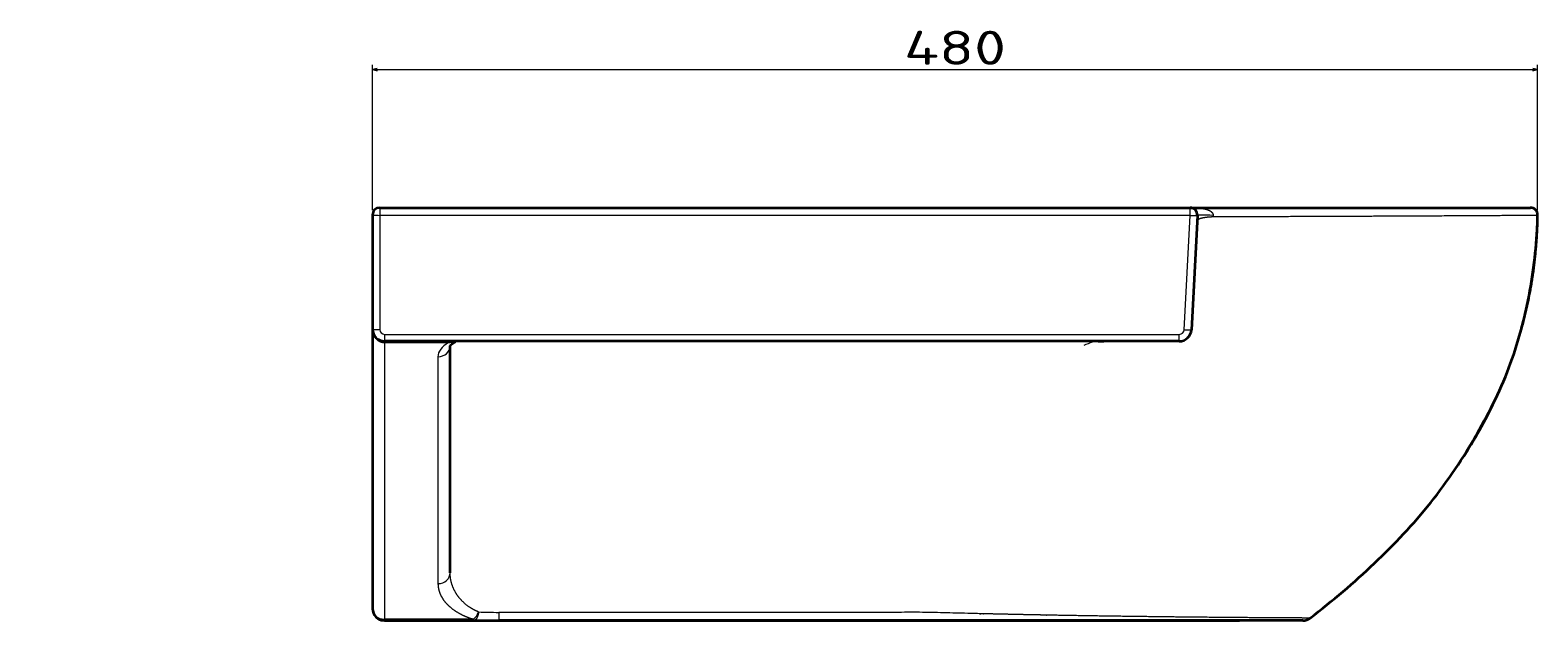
# Model space of a CAD drawing. Extents: x -12 to 1733, y 108 to 1121.
# Tile 10 of 10: x 1112 to 1733, y 792 to 1039. Entities that reach past the tile are written whole.
import ezdxf
from ezdxf.enums import TextEntityAlignment as Align

# ---------------------------------------------------------------- set-up
doc = ezdxf.new("R2010")
doc.units = 0
doc.layers.get('0').update_dxf_attribs({"lineweight": 13})
doc.styles.get("Standard").update_dxf_attribs({"font": 'isocp.shx'})
doc.dimstyles.get("Standard").update_dxf_attribs({"dimtxt": 2.5, "dimasz": 2.5, "dimexe": 1.25, "dimexo": 0.625, "dimtad": 1, "dimcen": 2.5, "dimadec": 0, "dimazin": 0, "dimtfac": 1, "dimtmove": 0, "dimatfit": 0, "dimfxl": 0, "dimarcsym": 0})

# ---------------------------------------------------------------- blocks, each defined once
blk = doc.blocks.new('*D')
at = {"color": 7, "lineweight": 13}
for p, q in [((1253.01, 965.19), (1253.01, 1025.04)), ((1732.99, 965.15), (1732.99, 1025.04)), ((1253.01, 1023.04), (1732.99, 1023.04)), ((250.9, 966.19), (55.67, 966.19)), ((57.67, 911.19), (57.67, 966.19)), ((250.9, 911.19), (55.67, 911.19)), ((167.83, 659.67), (1.88, 659.67)), ((3.88, 319.83), (3.88, 659.67)), ((95.84, 319.83), (1.88, 319.83)), ((94.84, 320.83), (94.84, 108.67)), ((1094.51, 320.83), (1094.51, 108.67)), ((94.84, 110.67), (1094.51, 110.67))]:
    blk.add_line(p, q, dxfattribs=at)
for points in [[(1254.94, 1023.55), (1253.01, 1023.04), (1254.94, 1022.52)], [(1731.05, 1022.52), (1732.99, 1023.04), (1731.05, 1023.55)], [(58.19, 964.26), (57.67, 966.19), (57.15, 964.26)], [(57.15, 913.13), (57.67, 911.19), (58.19, 913.13)], [(4.39, 657.74), (3.88, 659.67), (3.36, 657.74)], [(3.36, 321.77), (3.88, 319.83), (4.39, 321.77)], [(96.77, 111.19), (94.84, 110.67), (96.77, 110.16)], [(1092.58, 110.16), (1094.51, 110.67), (1092.58, 111.19)]]:
    blk.add_lwpolyline(points, dxfattribs=at)
for s, p, p2 in [('480', (1471.98, 1025.04), (1514.01, 1025.04)), ('1000', (566.19, 112.67), (623.16, 112.67))]:
    blk.add_text(s, height=14, dxfattribs=at).set_placement(p, p2, align=Align.FIT)
for s, p, p2 in [('55', (55.67, 925.15), (55.67, 952.24)), ('340', (1.88, 468.74), (1.88, 510.77))]:
    blk.add_text(s, height=14, rotation=90, dxfattribs=at).set_placement(p, p2, align=Align.FIT)
blk = doc.blocks.new('BLOCK31')
at = {"color": 7, "lineweight": 35}
for p, q in [((131.87, 0), (272.08, 0)), ((-205, -3), (-205, -50)), ((-202, 0), (131.84, 0)), ((134.83, -3.16), (132.37, -50.26)), ((-205, -50.02), (-205, -165)), ((-173, -55), (-200, -55)), ((127.37, -55), (-173, -55)), ((-173, -150.32), (-173, -57.01)), ((-200, -170), (-163.34, -170)), ((-200, -170), (-172.83, -170)), ((-163.32, -170), (20, -170)), ((178.31, -170), (-153, -170)), ((20, -170), (152.2, -170))]:
    blk.add_line(p, q, dxfattribs=at)
at = {"color": 7, "lineweight": 13, "ltscale": 0.078925}
for p, q in [((-202, 0), (-202, -3.16)), ((131.84, -3.16), (131.84, 0))]:
    blk.add_line(p, q, dxfattribs=at)
at = {"color": 7, "lineweight": 13}
for p, q in [((131.84, -3.16), (-202, -3.16)), ((-202, -3.16), (-202, -50.16)), ((129.37, -50.26), (131.84, -3.16)), ((-200, -52.16), (127.37, -52.16)), ((-200, -55.54), (-173.69, -55.54)), ((-200, -55.54), (-200, -169.46)), ((-178, -61.4), (-178, -154.78)), ((-163.34, -169.46), (-200, -169.46))]:
    blk.add_line(p, q, dxfattribs=at)
at = {"color": 7, "lineweight": 13, "ltscale": 0.071075}
for p, q in [((-200, -52.16), (-200, -55)), ((127.37, -55), (127.37, -52.16))]:
    blk.add_line(p, q, dxfattribs=at)
at = {"color": 7, "lineweight": 13, "ltscale": 0.013481}
for p, q in [((-200, -55.54), (-200, -55)), ((-173.69, -55), (-173.69, -55.54)), ((-200, -169.46), (-200, -170)), ((-163.34, -170), (-163.34, -169.46))]:
    blk.add_line(p, q, dxfattribs=at)
at = {"color": 7, "lineweight": 13, "ltscale": 0.000642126}
blk.add_line((-170.27, -55), (-170.29, -55), dxfattribs=at)
at = {"color": 7, "lineweight": 13, "ltscale": 0.00080133}
blk.add_line((94.02, -55), (93.99, -55), dxfattribs=at)
at = {"color": 7, "lineweight": 35, "ltscale": 0.057229}
blk.add_line((94.02, -55), (96.31, -55), dxfattribs=at)
at = {"color": 7, "lineweight": 13, "ltscale": 0.084202}
blk.add_line((-153, -166.63), (-153, -170), dxfattribs=at)
at = {"color": 7, "lineweight": 35, "ltscale": 0.001798}
blk.add_line((-202.84, -169.12), (-202.78, -169.16), dxfattribs=at)
at = {"color": 7, "lineweight": 35, "ltscale": 0.003052}
blk.add_line((-202.03, -169.57), (-201.91, -169.62), dxfattribs=at)
at = {"color": 7, "lineweight": 13, "ltscale": 0.002131}
blk.add_line((-172.75, -170), (-172.83, -170), dxfattribs=at)
at = {"color": 7, "lineweight": 35, "ltscale": 0.237895}
blk.add_line((-172.83, -170), (-163.32, -170), dxfattribs=at)
at = {"color": 7, "lineweight": 35, "ltscale": 0.258361}
blk.add_line((-163.34, -170), (-153, -170), dxfattribs=at)
at = {"color": 7, "lineweight": 35, "ltscale": 0.003771}
blk.add_line((178.32, -170), (178.16, -170), dxfattribs=at)
blk.add_line((178.32, -170), (178.16, -170), dxfattribs=at)
blk.add_line((178.32, -170), (178.16, -170), dxfattribs=at)
blk.add_line((178.32, -170), (178.16, -170), dxfattribs=at)
at = {"color": 7, "lineweight": 35, "ltscale": 0.000307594}
blk.add_line((178.3, -170), (178.31, -170), dxfattribs=at)
at = {"color": 7, "lineweight": 35, "ltscale": 0.000550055}
blk.add_line((178.3, -170), (178.32, -170), dxfattribs=at)
at = {"color": 7, "lineweight": 35, "ltscale": 4.10381e-05}
blk.add_line((178.32, -170), (178.31, -170), dxfattribs=at)
blk.add_line((178.32, -170), (178.31, -170), dxfattribs=at)
at = {"color": 7, "lineweight": 35, "ltscale": 0.000355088}
blk.add_line((181.36, -168.96), (181.35, -168.97), dxfattribs=at)
at = {"color": 7, "lineweight": 35}
for centre, radius, start, end in [((-202, -3), 3, 90.00014, 180.00006), ((271.98, -3), 3, 359.12049, 89.99997), ((131.84, -3), 3, 357, 450), ((-200, -50), 5, 180, 270), ((-200.02, -50.01), 4.98, 211.40897, 223.589), ((-200.01, -50.09), 4.91, 258.04701, 270.06572), ((-170.28, -55.68), 0.683, 90.83029, 117.06346), ((96.31, -50), 5, 269.77493, 270), ((127.37, -50), 5, 270, 357), ((-200, -165), 5, 180, 270), ((-200, -165), 5, 225.02427, 235.42571), ((-200, -165), 5, 236.24999, 246.10104), ((-200, -165), 5, 247.49999, 258.75001), ((152.2, -165), 5, 269.71094, 270), ((178.3, -164.97), 5.03, 270.14745, 307.28969), ((178.3, -164.97), 5.03, 270.14745, 307.28969)]:
    blk.add_arc(centre, radius, start, end, dxfattribs=at)
at = {"color": 7, "lineweight": 13}
for centre, radius, start, end in [((144.15, -3.6), 2.76, 170.76313, 181.56096), ((-200, -50.16), 2, 180.00036, 269.99971), ((-170.28, -57.88), 2.88, 90.27749, 116.53226), ((-171.5, -53.42), 1.89, 267.91253, 298.55401), ((127.37, -50.16), 2, 270.00045, 356.99964), ((-153.16, 57.29), 223.92, 267.92605, 270.04197)]:
    blk.add_arc(centre, radius, start, end, dxfattribs=at)
for centre, major_axis, ratio, start_param, end_param in [((-202, -3), (3, 0), 0.052336, 3.141592, 4.712389), ((131.84, -3), (3, -0.16), 0.052264, 4.715128, 6.283185), ((144.82, -3.68), (9.99, -0.52), 0.036717, 1.919353, 3.141591), ((-202, -50), (-3, 0), 0.052336, 6.283184, 7.853982), ((-157.98, -61.4), (20.02, 0), 0.471852, 2.472689, 3.141653), ((-32.53, -181.3), (128.42, 125.68), 0.097888, 0.09968, 0.26932), ((129.37, -50.1), (-3, 0.16), 0.052264, 1.573535, 3.141592), ((-178, -56.94), (5, 0), 0.892151, 4.712389, 6.264157), ((-178, -150.32), (-5, 0), 0.892151, 1.570796, 3.141592), ((-200, -165), (-5, 0), 0.892151, 0, 1.570796), ((-163.34, -165), (-1.41, -4.8), 0.487354, 0.543731, 1.402091)]:
    blk.add_ellipse(centre, major_axis=major_axis, ratio=ratio, start_param=start_param, end_param=end_param, dxfattribs=at)
at = {"color": 7, "lineweight": 35}
blk.add_ellipse((-8101.1, 2083.09), major_axis=(8370.41, -2129.26), ratio=0.14456, start_param=6.233762, end_param=6.25493, dxfattribs=at)
at = {"color": 7, "lineweight": 13}
for points, knots in [([(141.43, -3.16), (141.44, -3.1), (141.44, -3.03), (141.44, -2.97), (141.43, -2.84), (141.4, -2.71), (141.38, -2.65), (141.32, -2.49), (141.23, -2.35), (141.17, -2.27), (140.91, -1.96), (140.6, -1.73), (140.36, -1.58), (139.73, -1.24), (139.07, -0.98), (138.67, -0.85), (137.26, -0.46), (135.82, -0.22), (134.81, -0.11), (133.63, -0.03), (132.45, 0), (132.29, 0), (132.13, 0), (131.96, 0), (131.95, 0), (131.93, 0), (131.9, 0), (131.89, 0), (131.88, 0), (131.87, 0)], [0, 0, 0, 0, 0, 0, 0.385186, 0.385186, 0.385186, 0.792884, 0.792884, 0.792884, 1.454945, 1.454945, 1.454945, 3.41698, 3.41698, 3.41698, 6.429465, 6.429465, 6.429465, 13.829768, 13.829768, 13.829768, 14.945077, 14.945077, 14.945077, 15.024752, 15.024752, 15.024752, 15.104427, 15.104427, 15.104427, 15.104427, 15.104427, 15.104427]), ([(134.72, -5.4), (134.73, -5.22), (134.82, -5.04), (135, -4.87), (135.69, -4.46), (136.81, -4.14), (137.63, -3.98), (138.88, -3.82), (140.22, -3.72), (140.6, -3.7), (141, -3.69), (141.39, -3.68)], [0, 0, 0, 0, 0, 0, 4.369222, 4.369222, 4.369222, 11.755886, 11.755886, 11.755886, 14.700582, 14.700582, 14.700582, 14.700582, 14.700582, 14.700582]), ([(141.39, -3.68), (156.44, -3.63), (171.19, -3.57), (185.53, -3.52), (210.53, -3.42), (232.49, -3.31), (241.61, -3.26), (255.21, -3.19), (264.79, -3.12), (267.89, -3.09), (270.82, -3.07), (272.67, -3.06), (273.01, -3.05), (273.66, -3.05), (274.12, -3.05), (274.33, -3.05), (275.02, -3.05), (275.16, -3.05), (275.1, -3.05), (275.03, -3.05), (274.99, -3.05), (274.98, -3.05), (274.98, -3.05), (274.98, -3.05)], [0, 0, 0, 0, 0, 0, 109.550582, 109.550582, 109.550582, 199.442781, 199.442781, 199.442781, 261.652824, 261.652824, 261.652824, 278.259207, 278.259207, 278.259207, 296.938, 296.938, 296.938, 355.28374, 355.28374, 355.28374, 355.301451, 355.301451, 355.301451, 355.301451, 355.301451, 355.301451]), ([(274.98, -3.05), (275.12, -3.05), (275.11, -3.05), (275.05, -3.05), (275, -3.05), (274.98, -3.05), (274.98, -3.05), (274.98, -3.05), (274.98, -3.05)], [0, 0, 0, 0, 0, 0, 48.500004, 48.500004, 48.500004, 48.507127, 48.507127, 48.507127, 48.507127, 48.507127, 48.507127]), ([(-205, -50.02), (-205, -50.68), (-204.91, -51.35), (-204.72, -51.99), (-204.18, -53.22), (-203.31, -54.24), (-202.8, -54.68), (-201.93, -55.19), (-200.98, -55.45), (-200.65, -55.51), (-200.33, -55.54), (-200, -55.54)], [0, 0, 0, 0, 0, 0, 5.765147, 5.765147, 5.765147, 11.534224, 11.534224, 11.534224, 14.374737, 14.374737, 14.374737, 14.374737, 14.374737, 14.374737]), ([(-173.69, -55.54), (-173.41, -55.5), (-173.13, -55.45), (-172.86, -55.41), (-172.4, -55.35), (-171.98, -55.31), (-171.81, -55.3), (-171.67, -55.3), (-171.56, -55.3)], [0, 0, 0, 0, 0, 0, 2.286949, 2.286949, 2.286949, 3.681536, 3.681536, 3.681536, 3.681536, 3.681536, 3.681536]), ([(-178, -154.78), (-178, -156.36), (-177.7, -157.93), (-177.09, -159.48), (-175.64, -161.92), (-173.39, -164.18), (-172.39, -165.02), (-170.24, -166.56), (-167.65, -167.9), (-166.31, -168.48), (-164.87, -169.01), (-163.34, -169.46)], [0, 0, 0, 0, 0, 0, 18.602861, 18.602861, 18.602861, 30.63844, 30.63844, 30.63844, 41.503304, 41.503304, 41.503304, 41.503304, 41.503304, 41.503304]), ([(-161.27, -166.48), (-162.42, -166.02), (-163.49, -165.48), (-164.47, -164.9), (-167.2, -163.03), (-169.25, -160.87), (-170.37, -159.35), (-171.85, -156.66), (-172.66, -153.85), (-172.89, -152.68), (-173, -151.5), (-173, -150.32)], [0, 0, 0, 0, 0, 0, 9.393902, 9.393902, 9.393902, 28.307334, 28.307334, 28.307334, 41.437716, 41.437716, 41.437716, 41.437716, 41.437716, 41.437716]), ([(-161.27, -166.48), (-161.36, -167.17), (-161.51, -167.83), (-161.71, -168.45), (-162.13, -169.3), (-162.68, -169.81), (-162.89, -169.94), (-163.11, -170), (-163.34, -170)], [0, 0, 0, 0, 0, 0, 5.026484, 5.026484, 5.026484, 7.842193, 7.842193, 7.842193, 7.842193, 7.842193, 7.842193]), ([(181.35, -168.97), (181.35, -168.97), (181.35, -168.97), (181.36, -168.97), (181.36, -168.97), (181.36, -168.97), (181.36, -168.97), (181.35, -168.97), (181.29, -168.97), (181.21, -168.97), (180.5, -168.97), (178.37, -168.96), (175.53, -168.95), (166.58, -168.9), (153.32, -168.81), (144.45, -168.74), (120.38, -168.51), (92.47, -168.14), (75.04, -167.86), (56.29, -167.47), (37.37, -166.99), (36.46, -166.97), (35.41, -166.94), (34.35, -166.91), (34.2, -166.91), (33.89, -166.9), (33.58, -166.89), (33.47, -166.89), (33.15, -166.88), (32.83, -166.87), (32.68, -166.87), (32.4, -166.86), (32.12, -166.85), (31.88, -166.85), (28.49, -166.75), (25.11, -166.65), (21.84, -166.6), (18.44, -166.62), (15.04, -166.62), (14.93, -166.62), (14.7, -166.62), (14.48, -166.63), (14.37, -166.63), (14.21, -166.63), (14.03, -166.63), (13.97, -166.63), (13.84, -166.63), (13.71, -166.63), (13.64, -166.63), (-19.73, -166.63), (-53.1, -166.63), (-86.4, -166.63), (-119.7, -166.63), (-153, -166.63)], [0, 0, 0, 0, 0, 0, 0.006527, 0.006527, 0.006527, 6.551665, 6.551665, 6.551665, 16.748954, 16.748954, 16.748954, 81.349643, 81.349643, 81.349643, 171.934287, 171.934287, 171.934287, 307.167398, 307.167398, 307.167398, 313.962765, 313.962765, 313.962765, 315.095328, 315.095328, 315.095328, 316.302219, 316.302219, 316.302219, 317.434795, 317.434795, 317.434795, 318.412747, 318.412747, 318.412747, 342.838243, 342.838243, 342.838243, 343.776183, 343.776183, 343.776183, 344.680128, 344.680128, 344.680128, 345.18379, 345.18379, 345.18379, 345.687452, 345.687452, 345.687452, 594.343467, 594.343467, 594.343467, 594.343467, 594.343467, 594.343467])]:
    blk.add_open_spline(points, degree=5, knots=knots, dxfattribs=at)
at = {"color": 7, "lineweight": 35}
for points, knots in [([(181.35, -168.97), (190.56, -161.93), (208.03, -147.02), (231.7, -121.98), (250.39, -94.08), (264.74, -64.87), (272.56, -34.22), (274.82, -13.53), (274.98, -3.05)], [0, 0, 0, 0, 34.750936, 68.819509, 103.005891, 135.1407, 165.944275, 197.364356, 197.364356, 197.364356, 197.364356]), ([(181.35, -168.97), (190.56, -161.93), (208.03, -147.02), (231.7, -121.98), (250.39, -94.08), (264.74, -64.87), (272.56, -34.22), (274.82, -13.53), (274.98, -3.05)], [0, 0, 0, 0, 34.750936, 68.819509, 103.005891, 135.1407, 165.944275, 197.364356, 197.364356, 197.364356, 197.364356]), ([(-173.01, -57.05), (-173.01, -57.05), (-173.01, -57.05), (-173.01, -57.04), (-173.01, -57.03), (-173, -57.03), (-173, -57.02), (-172.99, -57.01), (-172.99, -56.99), (-172.98, -56.98), (-172.97, -56.97), (-172.96, -56.95), (-172.95, -56.93), (-172.94, -56.91), (-172.92, -56.88), (-172.9, -56.85), (-172.88, -56.83), (-172.86, -56.79), (-172.84, -56.76), (-172.81, -56.73), (-172.77, -56.68), (-172.74, -56.64), (-172.69, -56.59), (-172.64, -56.54), (-172.59, -56.48), (-172.54, -56.43), (-172.48, -56.37), (-172.41, -56.3), (-172.33, -56.23), (-172.24, -56.15), (-172.14, -56.07), (-172.03, -55.99), (-171.91, -55.89), (-171.77, -55.79), (-171.63, -55.69), (-171.49, -55.6), (-171.37, -55.52), (-171.27, -55.46), (-171.17, -55.4), (-171.06, -55.33), (-170.95, -55.27), (-170.83, -55.2), (-170.71, -55.14), (-170.63, -55.1), (-170.59, -55.07)], [0, 0, 0, 0, 0.001463, 0.008273, 0.016747, 0.02514, 0.034542, 0.046417, 0.059481, 0.075057, 0.092021, 0.111508, 0.134038, 0.161351, 0.190281, 0.222755, 0.258015, 0.296197, 0.337343, 0.381502, 0.434664, 0.496576, 0.562346, 0.632633, 0.707465, 0.786861, 0.870835, 0.959423, 1.068288, 1.189744, 1.317334, 1.451723, 1.60827, 1.777046, 1.953907, 2.145712, 2.263947, 2.383542, 2.506612, 2.631688, 2.760566, 2.89144, 3.026058, 3.162608, 3.162608, 3.162608, 3.162608])]:
    blk.add_open_spline(points, degree=3, knots=knots, dxfattribs=at)
blk.add_open_spline([(268.21, -50.29), (270.81, -41.02), (272.77, -31.61), (274.11, -22.12), (274.83, -12.59), (274.98, -3.05)], degree=5, dxfattribs=at)

msp = doc.modelspace()

# ---------------------------------------------------------------- block references
at = {"lineweight": 0}
msp.add_blockref('BLOCK31', (1458.01, 966.193), dxfattribs=at)

# ---------------------------------------------------------------- dimensions: what is measured, and where the dimension line sits
at = {"color": 0, "lineweight": 0}
for base, p1, p2, angle, middle in [((94.837, 110.673), (1094.514, 322.834), (94.837, 322.834), 179.999046, (594.675, 110.673)), ((3.877, 319.834), (169.833, 659.672), (97.837, 319.834), 269.998569, (3.877, 489.753)), ((57.672, 911.193), (252.903, 966.193), (252.903, 911.193), 269.998569, (57.672, 938.693)), ((1253.01, 1023.035), (1732.986, 963.147), (1253.01, 963.193), 179.999046, (1492.998, 1023.035))]:
    dim = msp.add_linear_dim(base=base, p1=p1, p2=p2, angle=angle, dimstyle='Standard', dxfattribs=at)
    dim.commit()
    dim.dimension.update_dxf_attribs({"geometry": '*D', "text_midpoint": middle, "dimtype": 160})

doc.saveas('drawing.dxf')
